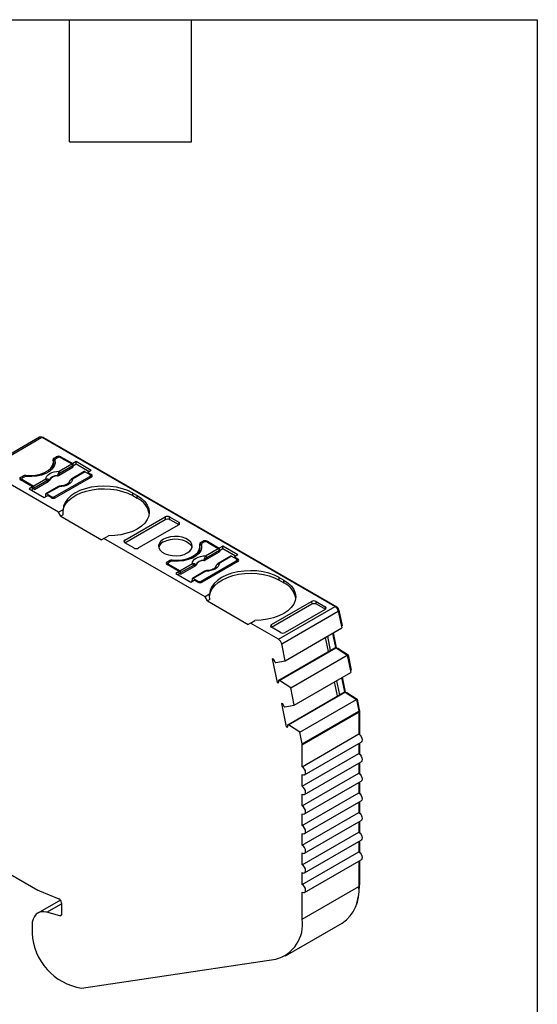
# Model space of a CAD drawing. Header units: millimetres. Extents: x 6 to 273, y 6 to 210.
# Tile 6 of 6: x 241 to 273, y 148 to 210. Entities that reach past the tile are written whole.
import ezdxf

# ---------------------------------------------------------------- set-up
doc = ezdxf.new("R2010")
doc.units = ezdxf.units.MM
doc.linetypes.add('SLD-Solid', pattern=[0])
doc.layers.add('TEXT', color=140, linetype='SLD-Solid', lineweight=25)

msp = doc.modelspace()

# ---------------------------------------------------------------- linework, layer by layer
for p, q in [((241.967, 183.485), (238.432, 181.444)), ((238.582, 181.429), (242.117, 183.47)), ((242.117, 183.47), (260.42, 172.904)), ((242.188, 183.429), (242.223, 183.45)), ((242.223, 183.45), (260.526, 172.883)), ((242.876, 182.174), (243.018, 182.256)), ((242.876, 182.011), (242.876, 182.174)), ((242.876, 182.011), (242.924, 182.039)), ((242.924, 182.052), (242.924, 181.889)), ((242.926, 182.036), (242.926, 181.872)), ((243.088, 182.195), (242.982, 182.134)), ((243.018, 182.256), (243.018, 182.154)), ((243.301, 182.256), (244.043, 181.828)), ((243.301, 182.195), (243.301, 182.256)), ((243.301, 182.195), (243.978, 181.804)), ((243.159, 178.786), (238.582, 181.429)), ((242.838, 181.777), (242.838, 181.94)), ((242.935, 181.828), (242.926, 181.872)), ((243.19, 181.096), (244.055, 181.596)), ((243.191, 181.349), (243.978, 181.804)), ((244.049, 181.689), (243.262, 181.234)), ((244.255, 181.95), (244.043, 181.828)), ((244.043, 181.828), (244.043, 181.717)), ((244.049, 181.689), (244.055, 181.596)), ((244.255, 181.787), (244.05, 181.668)), ((245.203, 181.403), (244.255, 181.95)), ((244.255, 181.787), (244.255, 181.95)), ((245.061, 181.321), (244.255, 181.787)), ((245.203, 181.403), (244.991, 181.281)), ((240.79, 180.97), (240.932, 181.052)), ((240.79, 180.807), (240.79, 180.97)), ((240.79, 180.807), (240.852, 180.843)), ((241.533, 180.378), (240.79, 180.807)), ((240.852, 180.868), (240.852, 180.771)), ((241.002, 180.991), (240.896, 180.93)), ((241.574, 180.416), (240.896, 180.807)), ((240.896, 180.807), (240.896, 180.746)), ((240.932, 181.052), (240.932, 180.95)), ((241.105, 181.022), (241.105, 181.085)), ((241.574, 180.416), (242.361, 180.87)), ((242.912, 179.766), (245.104, 181.032)), ((245.21, 180.991), (242.982, 179.705)), ((244.765, 181.326), (243.978, 180.871)), ((244.815, 181.321), (244.028, 180.866)), ((244.815, 181.321), (245.104, 181.154)), ((244.991, 181.281), (245.21, 181.154)), ((244.991, 181.281), (244.991, 181.219)), ((245.104, 180.93), (245.104, 181.032)), ((245.148, 180.955), (245.148, 181.093)), ((245.21, 180.991), (245.148, 181.027)), ((245.21, 180.991), (245.21, 181.154)), ((241.533, 180.378), (241.321, 180.256)), ((241.321, 180.256), (242.268, 179.709)), ((241.462, 180.174), (241.533, 180.215)), ((241.533, 180.215), (241.533, 180.378)), ((241.651, 180.208), (241.533, 180.276)), ((242.432, 180.755), (241.645, 180.301)), ((241.651, 180.208), (241.645, 180.301)), ((241.651, 180.208), (242.516, 180.707)), ((243.148, 180.392), (242.361, 179.938)), ((243.198, 180.387), (242.411, 179.933)), ((242.268, 179.709), (242.48, 179.831)), ((242.34, 179.899), (242.334, 179.814)), ((242.392, 179.78), (242.334, 179.814)), ((242.7, 179.766), (242.411, 179.933)), ((242.7, 179.705), (242.48, 179.831)), ((242.7, 179.705), (242.7, 179.766)), ((242.912, 179.766), (242.912, 179.679)), ((247.791, 179.991), (248.074, 179.827)), ((247.791, 179.827), (247.791, 179.991)), ((247.791, 179.827), (248.074, 179.664)), ((248.074, 179.664), (248.074, 179.827)), ((243.438, 178.947), (243.159, 178.786)), ((243.301, 178.542), (243.159, 178.786)), ((243.452, 178.629), (243.301, 178.542)), ((243.301, 178.542), (245.846, 177.072)), ((247.296, 177.052), (249.805, 178.5)), ((247.296, 176.888), (249.818, 178.344)), ((249.805, 178.5), (249.818, 178.344)), ((250.089, 178.501), (250.661, 178.171)), ((250.101, 178.345), (250.089, 178.501)), ((250.101, 178.345), (250.673, 178.015)), ((250.66, 178.007), (248.151, 176.559)), ((250.661, 178.171), (250.673, 178.015)), ((245.988, 177.154), (245.846, 177.072)), ((245.988, 177.154), (246.266, 177.314)), ((252.309, 173.504), (245.988, 177.154)), ((247.285, 176.897), (247.296, 177.052)), ((247.867, 176.558), (247.296, 176.888)), ((251.988, 176.494), (251.988, 176.658)), ((252.026, 176.892), (252.168, 176.974)), ((252.026, 176.729), (252.026, 176.892)), ((252.026, 176.729), (252.074, 176.757)), ((252.074, 176.77), (252.074, 176.607)), ((252.076, 176.754), (252.076, 176.59)), ((252.085, 176.545), (252.076, 176.59)), ((252.238, 176.913), (252.132, 176.852)), ((252.168, 176.974), (252.168, 176.872)), ((252.341, 176.067), (253.128, 176.522)), ((252.451, 176.974), (253.193, 176.545)), ((252.451, 176.913), (252.451, 176.974)), ((252.451, 176.913), (253.128, 176.522)), ((253.405, 176.668), (253.193, 176.545)), ((253.193, 176.545), (253.193, 176.435)), ((253.405, 176.505), (253.2, 176.386)), ((254.353, 176.121), (253.405, 176.668)), ((253.405, 176.505), (253.405, 176.668)), ((254.211, 176.039), (253.405, 176.505)), ((252.34, 175.814), (253.205, 176.314)), ((253.199, 176.406), (252.411, 175.952)), ((253.915, 176.044), (253.128, 175.589)), ((253.965, 176.039), (253.178, 175.584)), ((253.199, 176.406), (253.205, 176.314)), ((253.965, 176.039), (254.254, 175.872)), ((254.353, 176.121), (254.141, 175.998)), ((254.141, 175.998), (254.36, 175.872)), ((254.141, 175.998), (254.141, 175.937)), ((254.36, 175.709), (254.36, 175.872)), ((249.94, 175.688), (250.082, 175.77)), ((249.94, 175.525), (249.94, 175.688)), ((249.94, 175.525), (250.002, 175.561)), ((250.683, 175.096), (249.94, 175.525)), ((250.002, 175.586), (250.002, 175.489)), ((250.152, 175.709), (250.046, 175.647)), ((250.724, 175.134), (250.046, 175.525)), ((250.046, 175.525), (250.046, 175.464)), ((250.082, 175.77), (250.082, 175.668)), ((250.254, 175.74), (250.254, 175.802)), ((250.724, 175.134), (251.511, 175.588)), ((251.582, 175.473), (250.794, 175.019)), ((250.801, 174.926), (251.666, 175.425)), ((252.062, 174.484), (254.254, 175.749)), ((254.36, 175.709), (252.132, 174.423)), ((254.254, 175.647), (254.254, 175.749)), ((254.298, 175.673), (254.298, 175.811)), ((254.36, 175.709), (254.298, 175.744)), ((250.683, 175.096), (250.471, 174.974)), ((250.471, 174.974), (251.418, 174.427)), ((250.612, 174.892), (250.683, 174.933)), ((250.683, 174.933), (250.683, 175.096)), ((250.801, 174.926), (250.683, 174.994)), ((250.801, 174.926), (250.794, 175.019)), ((252.298, 175.11), (251.511, 174.656)), ((252.348, 175.105), (251.561, 174.651)), ((251.849, 174.484), (251.561, 174.651)), ((256.941, 174.709), (257.224, 174.545)), ((256.941, 174.545), (256.941, 174.709)), ((251.418, 174.427), (251.63, 174.549)), ((251.49, 174.617), (251.484, 174.532)), ((251.542, 174.498), (251.484, 174.532)), ((251.849, 174.423), (251.63, 174.549)), ((251.849, 174.423), (251.849, 174.484)), ((252.062, 174.484), (252.062, 174.396)), ((256.941, 174.545), (257.224, 174.382)), ((257.224, 174.382), (257.224, 174.545)), ((252.588, 173.665), (252.309, 173.504)), ((252.451, 173.259), (252.309, 173.504)), ((252.602, 173.347), (252.451, 173.259)), ((252.451, 173.259), (254.996, 171.79)), ((256.446, 171.77), (258.955, 173.218)), ((256.446, 171.606), (258.968, 173.062)), ((256.885, 170.863), (260.42, 172.904)), ((258.955, 173.218), (258.968, 173.062)), ((259.239, 173.219), (259.81, 172.889)), ((259.251, 173.062), (259.239, 173.219)), ((259.251, 173.062), (259.823, 172.732)), ((259.81, 172.889), (259.823, 172.732)), ((260.482, 172.858), (260.526, 172.883)), ((257.09, 170.563), (260.625, 172.604)), ((259.81, 172.725), (257.301, 171.276)), ((260.612, 172.654), (260.663, 172.684)), ((260.625, 172.604), (260.839, 171.562)), ((260.663, 172.684), (260.863, 171.705)), ((255.138, 171.872), (254.996, 171.79)), ((255.138, 171.872), (255.416, 172.032)), ((256.885, 170.863), (255.138, 171.872)), ((256.434, 171.599), (256.446, 171.77)), ((257.017, 171.276), (256.446, 171.606)), ((257.303, 169.521), (260.839, 171.562)), ((260.815, 171.677), (260.863, 171.705)), ((260.006, 170.087), (259.824, 170.976)), ((259.94, 171.043), (260.122, 170.153)), ((260.258, 171.227), (260.44, 170.337)), ((260.306, 171.254), (260.496, 170.327)), ((256.946, 168.285), (260.481, 170.326)), ((257.303, 169.521), (257.09, 170.563)), ((260.122, 170.153), (260.44, 170.337)), ((260.44, 170.337), (260.481, 170.326)), ((260.481, 170.326), (261.186, 169.862)), ((260.487, 170.322), (260.496, 170.327)), ((260.496, 170.327), (260.594, 170.301)), ((256.904, 168.296), (260.122, 170.153)), ((257.651, 167.821), (261.186, 169.862)), ((260.554, 170.278), (260.594, 170.301)), ((260.594, 170.301), (261.237, 169.878)), ((261.186, 169.862), (261.406, 168.79)), ((261.189, 169.85), (261.237, 169.878)), ((261.237, 169.878), (261.431, 168.933)), ((256.587, 169.606), (256.503, 169.629)), ((256.503, 169.629), (256.804, 168.154)), ((256.676, 169.414), (256.717, 169.403)), ((256.717, 169.403), (257.303, 169.521)), ((257.87, 166.749), (261.406, 168.79)), ((260.874, 168.482), (261.063, 167.555)), ((261.382, 168.905), (261.431, 168.933)), ((256.804, 168.154), (256.905, 168.212)), ((256.804, 168.154), (256.889, 168.131)), ((256.946, 168.285), (256.904, 168.296)), ((257.651, 167.821), (256.946, 168.285)), ((260.574, 167.315), (260.392, 168.204)), ((260.507, 168.271), (260.689, 167.381)), ((260.825, 168.454), (261.007, 167.565)), ((257.472, 165.524), (260.689, 167.381)), ((257.513, 165.513), (261.048, 167.554)), ((257.87, 166.749), (257.651, 167.821)), ((260.689, 167.381), (261.007, 167.565)), ((261.007, 167.565), (261.048, 167.554)), ((261.048, 167.554), (261.752, 167.091)), ((261.054, 167.55), (261.063, 167.555)), ((261.063, 167.555), (261.161, 167.529)), ((261.121, 167.506), (261.161, 167.529)), ((261.161, 167.529), (261.803, 167.107)), ((257.154, 166.834), (257.07, 166.857)), ((257.07, 166.857), (257.372, 165.382)), ((257.243, 166.641), (257.284, 166.63)), ((257.284, 166.63), (257.87, 166.749)), ((258.217, 165.05), (261.752, 167.091)), ((261.752, 167.091), (261.899, 166.374)), ((261.755, 167.079), (261.803, 167.107)), ((261.803, 167.107), (261.937, 166.454)), ((258.363, 164.333), (261.899, 166.374)), ((258.371, 164.266), (261.906, 166.307)), ((261.888, 166.426), (261.937, 166.454)), ((261.897, 166.383), (261.941, 166.409)), ((261.906, 166.307), (261.906, 164.942)), ((261.941, 166.409), (261.941, 164.918)), ((257.372, 165.382), (257.472, 165.44)), ((257.513, 165.513), (257.472, 165.524)), ((258.217, 165.05), (257.513, 165.513)), ((257.372, 165.382), (257.456, 165.359)), ((258.363, 164.333), (258.217, 165.05)), ((258.371, 162.901), (261.906, 164.942)), ((258.371, 162.901), (258.371, 164.266)), ((258.521, 162.396), (262.056, 164.437)), ((261.906, 164.351), (261.906, 163.717)), ((261.941, 164.371), (261.941, 163.694)), ((258.371, 161.676), (261.906, 163.717)), ((258.521, 161.172), (262.056, 163.213)), ((261.906, 163.126), (261.906, 162.493)), ((261.941, 163.146), (261.941, 162.469)), ((258.371, 160.452), (261.906, 162.493)), ((258.371, 161.676), (258.371, 162.411)), ((258.521, 159.947), (262.056, 161.988)), ((261.906, 161.901), (261.906, 161.268)), ((261.941, 161.922), (261.941, 161.244)), ((258.371, 159.227), (261.906, 161.268)), ((258.371, 160.452), (258.371, 161.186)), ((232.025, 160.873), (241.871, 155.189)), ((258.521, 158.722), (262.056, 160.763)), ((261.906, 160.676), (261.906, 160.043)), ((261.941, 160.697), (261.941, 160.019)), ((258.371, 158.002), (261.906, 160.043)), ((258.371, 159.227), (258.371, 159.962)), ((258.521, 157.497), (262.056, 159.538)), ((261.906, 159.452), (261.906, 158.818)), ((261.941, 159.472), (261.941, 158.794)), ((258.371, 156.777), (261.906, 158.818)), ((258.371, 158.002), (258.371, 158.737)), ((258.521, 156.272), (262.056, 158.313)), ((261.906, 158.227), (261.906, 157.593)), ((261.941, 158.247), (261.941, 157.57)), ((258.371, 155.552), (261.906, 157.593)), ((258.371, 156.777), (258.371, 157.512)), ((258.521, 155.048), (262.056, 157.089)), ((261.906, 157.002), (261.906, 155.421)), ((261.941, 157.022), (261.941, 155.523)), ((258.371, 155.552), (258.371, 156.287)), ((241.976, 155.138), (243.177, 154.652)), ((258.371, 153.38), (261.906, 155.421)), ((258.371, 153.38), (258.371, 155.062)), ((261.906, 155.502), (261.941, 155.523)), ((243.272, 154.575), (241.864, 153.763)), ((242.42, 153.812), (243.339, 154.343)), ((243.339, 154.397), (243.339, 153.691)), ((243.234, 153.594), (242.42, 153.812)), ((243.234, 153.594), (243.334, 153.652)), ((257.335, 151.091), (260.87, 153.132)), ((241.501, 152.96), (241.501, 152.715)), ((244.592, 149.077), (256.716, 150.878))]:
    msp.add_line(p, q)
at = {"flags": 128}
for points in [[(241.105, 181.085), (241.418, 181.075), (241.727, 181.104), (242.02, 181.168), (242.282, 181.267), (242.504, 181.395), (242.675, 181.547), (242.787, 181.715), (242.836, 181.894), (242.82, 182.075)], [(242.926, 182.036), (242.938, 181.852), (242.885, 181.67), (242.769, 181.499), (242.594, 181.345), (242.369, 181.215), (242.102, 181.114), (241.805, 181.047), (241.491, 181.016), (241.172, 181.023)], [(242.924, 181.889), (242.924, 181.886), (242.926, 181.872)], [(242.361, 180.87), (242.378, 180.964), (242.425, 181.053), (242.502, 181.136), (242.605, 181.208), (242.731, 181.268), (242.874, 181.312), (243.029, 181.34), (243.191, 181.349)], [(242.57, 180.783), (242.571, 180.775), (242.572, 180.769)], [(243.084, 181.065), (243.084, 181.073), (243.084, 181.08)], [(243.187, 181.162), (243.189, 181.125), (243.19, 181.096)], [(244.028, 180.866), (244.011, 180.773), (243.964, 180.683), (243.887, 180.601), (243.784, 180.528), (243.658, 180.469), (243.515, 180.424), (243.36, 180.397), (243.198, 180.387)], [(242.516, 180.707), (242.513, 180.743), (242.51, 180.771)], [(247.791, 179.991), (247.486, 180.141), (247.145, 180.262), (246.775, 180.35), (246.385, 180.404), (245.986, 180.422), (245.587, 180.404), (245.198, 180.349), (244.828, 180.261), (244.487, 180.14), (244.182, 179.989), (243.923, 179.814), (243.714, 179.616), (243.561, 179.403), (243.468, 179.178), (243.438, 178.947)], [(243.438, 178.786), (243.44, 178.855), (243.489, 179.08), (243.596, 179.298), (243.76, 179.503), (243.977, 179.692), (244.242, 179.859), (244.547, 180.001), (244.887, 180.114), (245.253, 180.196), (245.636, 180.244), (246.027, 180.258), (246.418, 180.237), (246.798, 180.182), (247.159, 180.094), (247.493, 179.975), (247.791, 179.827)], [(243.871, 180.77), (243.87, 180.772), (243.869, 180.773), (243.869, 180.774), (243.87, 180.775), (243.872, 180.774), (243.875, 180.773)], [(242.411, 179.933), (242.398, 179.939), (242.385, 179.942), (242.373, 179.942), (242.363, 179.939), (242.354, 179.933), (242.347, 179.924), (242.343, 179.913), (242.34, 179.899)], [(248.074, 179.827), (248.334, 179.652), (248.543, 179.454), (248.696, 179.241), (248.789, 179.016), (248.82, 178.786), (248.789, 178.555), (248.695, 178.33), (248.541, 178.117), (248.332, 177.92), (248.071, 177.744), (247.767, 177.594), (247.425, 177.474), (247.055, 177.386), (246.665, 177.332), (246.266, 177.314)], [(249.71, 177.107), (249.554, 176.992), (249.451, 176.858), (249.405, 176.715), (249.42, 176.569), (249.495, 176.429), (249.626, 176.304), (249.805, 176.201), (250.022, 176.125), (250.264, 176.082), (250.516, 176.073), (250.765, 176.099), (250.996, 176.159), (251.195, 176.25), (251.352, 176.365), (251.455, 176.498), (251.501, 176.642), (251.486, 176.787), (251.41, 176.927), (251.28, 177.052), (251.101, 177.155), (250.884, 177.231), (250.642, 177.274), (250.39, 177.283), (250.141, 177.257), (249.91, 177.197), (249.71, 177.107)], [(249.71, 176.943), (249.91, 177.034), (250.141, 177.094), (250.39, 177.12), (250.642, 177.111), (250.884, 177.068), (251.101, 176.992), (251.28, 176.889), (251.41, 176.764), (251.486, 176.624), (251.493, 176.596)], [(250.254, 175.802), (250.567, 175.793), (250.877, 175.821), (251.17, 175.886), (251.432, 175.985), (251.654, 176.113), (251.825, 176.264), (251.937, 176.433), (251.986, 176.612), (251.97, 176.793)], [(252.076, 176.754), (252.088, 176.57), (252.035, 176.388), (251.919, 176.217), (251.744, 176.063), (251.519, 175.933), (251.252, 175.832), (250.955, 175.765), (250.641, 175.734), (250.322, 175.741)], [(252.074, 176.607), (252.074, 176.604), (252.076, 176.59)], [(251.511, 175.588), (251.528, 175.681), (251.575, 175.771), (251.652, 175.854), (251.755, 175.926), (251.881, 175.986), (252.024, 176.03), (252.179, 176.058), (252.341, 176.067)], [(252.337, 175.879), (252.339, 175.843), (252.34, 175.814)], [(251.666, 175.425), (251.663, 175.461), (251.66, 175.489)], [(251.72, 175.501), (251.721, 175.493), (251.722, 175.487)], [(252.234, 175.782), (252.234, 175.791), (252.233, 175.797)], [(253.178, 175.584), (253.161, 175.491), (253.114, 175.401), (253.037, 175.319), (252.934, 175.246), (252.808, 175.186), (252.665, 175.142), (252.51, 175.115), (252.348, 175.105)], [(253.021, 175.488), (253.02, 175.489), (253.019, 175.491), (253.019, 175.492), (253.02, 175.493), (253.022, 175.492), (253.025, 175.491)], [(251.561, 174.651), (251.548, 174.657), (251.535, 174.66), (251.523, 174.66), (251.513, 174.657), (251.504, 174.651), (251.497, 174.642), (251.493, 174.63), (251.49, 174.617)], [(256.941, 174.709), (256.636, 174.859), (256.295, 174.979), (255.925, 175.068), (255.535, 175.122), (255.136, 175.14), (254.737, 175.121), (254.348, 175.067), (253.978, 174.979), (253.637, 174.858), (253.332, 174.707), (253.073, 174.531), (252.864, 174.334), (252.711, 174.12), (252.618, 173.896), (252.588, 173.665)], [(252.588, 173.504), (252.59, 173.573), (252.639, 173.798), (252.746, 174.016), (252.91, 174.221), (253.127, 174.41), (253.392, 174.577), (253.697, 174.719), (254.037, 174.832), (254.403, 174.914), (254.786, 174.962), (255.177, 174.976), (255.568, 174.955), (255.948, 174.9), (256.309, 174.812), (256.643, 174.693), (256.941, 174.545)], [(257.224, 174.545), (257.484, 174.369), (257.693, 174.172), (257.846, 173.959), (257.939, 173.734), (257.97, 173.503), (257.939, 173.273), (257.845, 173.048), (257.691, 172.835), (257.482, 172.638), (257.221, 172.462), (256.917, 172.312), (256.575, 172.192), (256.205, 172.104), (255.815, 172.05), (255.416, 172.032)], [(261.906, 164.942), (261.987, 164.877), (262.056, 164.784), (262.102, 164.678), (262.118, 164.575), (262.102, 164.49), (262.056, 164.437), (262.056, 164.437)], [(261.906, 163.717), (261.987, 163.652), (262.056, 163.559), (262.102, 163.453), (262.118, 163.35), (262.102, 163.266), (262.056, 163.213), (262.056, 163.213)], [(258.371, 162.411), (258.452, 162.383), (258.521, 162.396), (258.567, 162.449), (258.583, 162.534), (258.567, 162.637), (258.521, 162.743), (258.452, 162.836), (258.371, 162.901)], [(261.906, 162.493), (261.987, 162.427), (262.056, 162.334), (262.102, 162.228), (262.118, 162.125), (262.102, 162.041), (262.056, 161.988), (262.056, 161.988)], [(258.371, 161.186), (258.452, 161.158), (258.521, 161.172), (258.567, 161.225), (258.583, 161.309), (258.567, 161.412), (258.521, 161.518), (258.452, 161.611), (258.371, 161.676)], [(261.906, 161.268), (261.987, 161.202), (262.056, 161.109), (262.102, 161.003), (262.118, 160.9), (262.102, 160.816), (262.056, 160.763), (262.056, 160.763)], [(258.371, 159.962), (258.452, 159.933), (258.521, 159.947), (258.567, 160), (258.583, 160.084), (258.567, 160.187), (258.521, 160.293), (258.452, 160.386), (258.371, 160.452)], [(261.906, 160.043), (261.987, 159.977), (262.056, 159.885), (262.102, 159.779), (262.118, 159.676), (262.102, 159.591), (262.056, 159.538), (262.056, 159.538)], [(258.371, 158.737), (258.452, 158.709), (258.521, 158.722), (258.567, 158.775), (258.583, 158.859), (258.567, 158.962), (258.521, 159.068), (258.452, 159.161), (258.371, 159.227)], [(261.906, 158.818), (261.987, 158.753), (262.056, 158.66), (262.102, 158.554), (262.118, 158.451), (262.102, 158.366), (262.056, 158.313), (262.056, 158.313)], [(258.371, 157.512), (258.452, 157.484), (258.521, 157.497), (258.567, 157.55), (258.583, 157.635), (258.567, 157.738), (258.521, 157.844), (258.452, 157.936), (258.371, 158.002)], [(261.906, 157.593), (261.987, 157.528), (262.056, 157.435), (262.102, 157.329), (262.118, 157.226), (262.102, 157.142), (262.056, 157.089), (262.056, 157.089)], [(258.371, 156.287), (258.452, 156.259), (258.521, 156.272), (258.567, 156.325), (258.583, 156.41), (258.567, 156.513), (258.521, 156.619), (258.452, 156.712), (258.371, 156.777)], [(258.371, 155.062), (258.452, 155.034), (258.521, 155.048), (258.567, 155.101), (258.583, 155.185), (258.567, 155.288), (258.521, 155.394), (258.452, 155.487), (258.371, 155.552)], [(242.42, 153.812), (242.229, 153.844), (242.052, 153.832), (241.893, 153.778), (241.757, 153.683), (241.647, 153.55), (241.567, 153.382), (241.517, 153.183), (241.501, 152.96)], [(243.339, 153.691), (243.337, 153.666), (243.332, 153.643), (243.323, 153.624), (243.31, 153.609), (243.295, 153.598), (243.276, 153.592), (243.256, 153.591), (243.234, 153.594)]]:
    msp.add_lwpolyline(points, dxfattribs=at)
for centre, radius, start, end in [((242.03, 183.35), 0.148, 53.77491, 114.91465), ((242.164, 183.365), 0.104, 54.94802, 109.00604), ((242.911, 182.089), 0.0919, 112.11427, 189.09381), ((242.945, 181.887), 0.142, 119.04503, 139.60201), ((243.018, 182.048), 0.0925, 112.32046, 187.67416), ((243.159, 181.983), 0.307, 62.60967, 117.39033), ((243.195, 181.99), 0.231, 62.60967, 117.39033), ((242.283, 181.784), 0.555, 325.37128, 359.26032), ((243.894, 181.673), 0.155, 5.689, 57.19913), ((240.821, 180.889), 0.0873, 110.78342, 249.21658), ((240.92, 180.868), 0.0655, 110.78342, 249.21658), ((241.071, 180.785), 0.301, 83.66933, 117.59762), ((241.142, 180.725), 0.3, 84.14931, 117.63517), ((242.277, 180.74), 0.155, 5.689, 57.19913), ((242.402, 180.818), 0.118, 336.66803, 18.17484), ((243.072, 180.507), 0.573, 88.8448, 151.14983), ((243.072, 180.493), 0.571, 88.81364, 151.18098), ((242.865, 180.779), 0.5, 49.88215, 58.74261), ((243.107, 181.219), 0.155, 5.689, 57.19913), ((243.999, 180.826), 0.0497, 54.01601, 114.69586), ((244.786, 181.281), 0.0498, 54.01818, 114.67136), ((245.08, 181.093), 0.0655, 290.78342, 69.21658), ((245.179, 181.072), 0.0873, 290.7833, 69.2167), ((241.49, 180.285), 0.155, 5.689, 57.19913), ((243.169, 180.349), 0.0484, 53.10271, 115.58682), ((242.806, 179.971), 0.231, 242.60967, 297.39033), ((242.841, 179.978), 0.307, 242.60933, 297.39067), ((247.529, 178.475), 1.308, 10.1225, 65.3931), ((249.958, 176.429), 0.571, 115.72217, 162.96625), ((251.433, 176.502), 0.555, 325.37128, 359.26032), ((252.061, 176.807), 0.0919, 112.11427, 189.09381), ((252.095, 176.604), 0.142, 119.04503, 139.60201), ((252.167, 176.766), 0.0925, 112.32046, 187.67416), ((252.309, 176.701), 0.307, 62.60967, 117.39033), ((252.344, 176.708), 0.231, 62.60967, 117.39033), ((253.044, 176.391), 0.155, 5.689, 57.19913), ((252.015, 175.497), 0.5, 49.88215, 58.74261), ((252.257, 175.937), 0.155, 5.689, 57.19913), ((253.936, 175.998), 0.0498, 54.01818, 114.67136), ((254.23, 175.811), 0.0655, 290.78342, 69.21658), ((254.329, 175.79), 0.0873, 290.7833, 69.2167), ((249.971, 175.607), 0.0873, 110.78342, 249.21658), ((250.07, 175.586), 0.0655, 110.78342, 249.21658), ((250.221, 175.503), 0.301, 83.66933, 117.59762), ((250.292, 175.443), 0.3, 84.14931, 117.63517), ((251.427, 175.458), 0.155, 5.689, 57.19913), ((251.552, 175.535), 0.118, 336.66803, 18.17484), ((252.222, 175.225), 0.573, 88.8448, 151.14983), ((252.222, 175.211), 0.571, 88.81364, 151.18098), ((253.149, 175.544), 0.0497, 54.01601, 114.69586), ((250.64, 175.003), 0.155, 5.689, 57.19913), ((252.319, 175.066), 0.0484, 53.10271, 115.58682), ((251.956, 174.689), 0.231, 242.60967, 297.39033), ((251.991, 174.696), 0.307, 242.60933, 297.39067), ((256.679, 173.193), 1.308, 10.1225, 65.3931), ((260.165, 172.509), 0.47, 11.62788, 57.0661), ((260.356, 172.62), 0.313, 11.62788, 57.0661), ((256.629, 170.468), 0.47, 11.62788, 57.0661), ((255.877, 169.162), 0.837, 17.47941, 32.05755), ((256.508, 168.251), 0.399, 342.53288, 6.51389), ((256.444, 166.39), 0.837, 17.47941, 32.05755), ((261.568, 166.305), 0.339, 0.3464, 11.86557), ((261.716, 166.407), 0.226, 0.34659, 11.86556), ((257.076, 165.479), 0.399, 342.53288, 6.51389), ((258.032, 164.264), 0.339, 0.3464, 11.86557), ((242.293, 155.915), 0.839, 239.84979, 247.82784), ((259.463, 155.147), 2.458, 304.91678, 6.3954), ((258.376, 155.472), 3.566, 342.27549, 0.81649), ((243.041, 154.387), 0.299, 2.03164, 62.89674), ((256.145, 153.053), 2.249, 284.71239, 8.34343), ((243.328, 152.718), 1.827, 180.10726, 186.5483), ((245.132, 152.659), 3.622, 182.36731, 261.43138)]:
    msp.add_arc(centre, radius, start, end)
for points, knots in [([(242.361, 180.87), (242.375, 180.874), (242.403, 180.88), (242.444, 180.88), (242.482, 180.872), (242.504, 180.86), (242.514, 180.854)], [0, 0, 0, 0, 0.251221, 0.500849, 0.763425, 1, 1, 1, 1]), ([(242.514, 180.854), (242.522, 180.849), (242.539, 180.836), (242.559, 180.812), (242.566, 180.794), (242.57, 180.783)], [0, 0, 0, 0, 0.265902, 0.599333, 1, 1, 1, 1]), ([(243.187, 181.162), (243.175, 181.15), (243.145, 181.119), (243.107, 181.095), (243.084, 181.08)], [0, 0, 0, 0, 0.389276, 1, 1, 1, 1]), ([(243.084, 181.065), (243.09, 181.065), (243.097, 181.066), (243.103, 181.067), (243.109, 181.068), (243.115, 181.069), (243.121, 181.071), (243.127, 181.072), (243.133, 181.073), (243.139, 181.075), (243.142, 181.076), (243.145, 181.077), (243.148, 181.078), (243.153, 181.08), (243.159, 181.082), (243.164, 181.084), (243.167, 181.085), (243.169, 181.086), (243.172, 181.087), (243.178, 181.09), (243.184, 181.093), (243.19, 181.096)], [0, 0, 0, 0, 0.0000193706, 0.0000193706, 0.0000193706, 0.0000387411, 0.0000387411, 0.0000387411, 0.0000581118, 0.0000581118, 0.0000581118, 0.0000677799, 0.0000677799, 0.0000677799, 0.0000871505, 0.0000871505, 0.0000871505, 0.0000968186, 0.0000968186, 0.0000968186, 0.0001214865, 0.0001214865, 0.0001214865, 0.0001214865]), ([(243.978, 180.871), (243.956, 180.857), (243.917, 180.832), (243.884, 180.792), (243.869, 180.774)], [0, 0, 0, 0, 0.553024, 1, 1, 1, 1]), ([(244.028, 180.866), (244.014, 180.862), (243.986, 180.853), (243.945, 180.831), (243.907, 180.805), (243.885, 180.783), (243.875, 180.773)], [0, 0, 0, 0, 0.251221, 0.500849, 0.763425, 1, 1, 1, 1]), ([(242.516, 180.707), (242.521, 180.71), (242.525, 180.713), (242.529, 180.716), (242.534, 180.719), (242.537, 180.722), (242.541, 180.725), (242.545, 180.728), (242.548, 180.731), (242.551, 180.734), (242.553, 180.736), (242.554, 180.738), (242.555, 180.739), (242.558, 180.743), (242.561, 180.746), (242.563, 180.75), (242.564, 180.751), (242.565, 180.753), (242.566, 180.755), (242.568, 180.759), (242.57, 180.764), (242.572, 180.769)], [0, 0, 0, 0, 0.0000193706, 0.0000193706, 0.0000193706, 0.0000387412, 0.0000387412, 0.0000387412, 0.0000581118, 0.0000581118, 0.0000581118, 0.0000677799, 0.0000677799, 0.0000677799, 0.0000871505, 0.0000871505, 0.0000871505, 0.0000968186, 0.0000968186, 0.0000968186, 0.0001214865, 0.0001214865, 0.0001214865, 0.0001214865]), ([(243.251, 180.425), (243.234, 180.424), (243.204, 180.42), (243.172, 180.404), (243.158, 180.397)], [0, 0, 0, 0, 0.568537, 1, 1, 1, 1]), ([(243.198, 180.387), (243.211, 180.401), (243.231, 180.422), (243.246, 180.424), (243.251, 180.425)], [0, 0, 0, 0, 0.682117, 1, 1, 1, 1]), ([(243.251, 180.425), (243.252, 180.425), (243.257, 180.427), (243.261, 180.424), (243.265, 180.421)], [0, 0, 0, 0, 0.17328, 1, 1, 1, 1]), ([(243.823, 180.681), (243.818, 180.668), (243.809, 180.641), (243.75, 180.577), (243.643, 180.511), (243.494, 180.458), (243.358, 180.431), (243.275, 180.428), (243.252, 180.427)], [0, 0, 0, 0, 0.164111, 0.344717, 0.537733, 0.730731, 0.926871, 1, 1, 1, 1]), ([(243.875, 180.773), (243.867, 180.764), (243.85, 180.744), (243.83, 180.704), (243.823, 180.672), (243.819, 180.655)], [0, 0, 0, 0, 0.265902, 0.599333, 1, 1, 1, 1]), ([(250.089, 178.501), (250.055, 178.52), (250.003, 178.535), (249.892, 178.534), (249.839, 178.52), (249.805, 178.5)], [0, 0, 0, 0, 0.5, 0.5, 1, 1, 1, 1]), ([(249.818, 178.344), (249.851, 178.364), (249.904, 178.378), (250.015, 178.378), (250.068, 178.364), (250.101, 178.345)], [0, 0, 0, 0, 0.5, 0.5, 1, 1, 1, 1]), ([(250.66, 178.007), (250.693, 178.026), (250.719, 178.057), (250.719, 178.121), (250.694, 178.151), (250.661, 178.171)], [0, 0, 0, 0, 0.5, 0.5, 1, 1, 1, 1]), ([(247.296, 177.052), (247.263, 177.033), (247.237, 177.002), (247.237, 176.938), (247.262, 176.908), (247.296, 176.888)], [0, 0, 0, 0, 0.5, 0.5, 1, 1, 1, 1]), ([(247.867, 176.558), (247.901, 176.539), (247.954, 176.525), (248.064, 176.525), (248.117, 176.539), (248.151, 176.559)], [0, 0, 0, 0, 0.5, 0.5, 1, 1, 1, 1]), ([(252.337, 175.879), (252.325, 175.867), (252.295, 175.837), (252.257, 175.812), (252.233, 175.797)], [0, 0, 0, 0, 0.389276, 1, 1, 1, 1]), ([(251.511, 175.588), (251.525, 175.591), (251.553, 175.598), (251.594, 175.598), (251.632, 175.59), (251.654, 175.578), (251.664, 175.572)], [0, 0, 0, 0, 0.251221, 0.500849, 0.763425, 1, 1, 1, 1]), ([(251.664, 175.572), (251.672, 175.567), (251.689, 175.554), (251.709, 175.53), (251.716, 175.511), (251.72, 175.501)], [0, 0, 0, 0, 0.265902, 0.599333, 1, 1, 1, 1]), ([(251.666, 175.425), (251.671, 175.428), (251.675, 175.431), (251.679, 175.434), (251.683, 175.436), (251.687, 175.439), (251.691, 175.443), (251.695, 175.446), (251.698, 175.449), (251.701, 175.452), (251.702, 175.454), (251.704, 175.455), (251.705, 175.457), (251.708, 175.461), (251.711, 175.464), (251.713, 175.467), (251.714, 175.469), (251.715, 175.471), (251.716, 175.473), (251.718, 175.477), (251.72, 175.482), (251.722, 175.487)], [0, 0, 0, 0, 0.0000193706, 0.0000193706, 0.0000193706, 0.0000387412, 0.0000387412, 0.0000387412, 0.0000581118, 0.0000581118, 0.0000581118, 0.0000677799, 0.0000677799, 0.0000677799, 0.0000871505, 0.0000871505, 0.0000871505, 0.0000968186, 0.0000968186, 0.0000968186, 0.0001214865, 0.0001214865, 0.0001214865, 0.0001214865]), ([(252.234, 175.782), (252.24, 175.783), (252.247, 175.784), (252.253, 175.785), (252.259, 175.786), (252.265, 175.787), (252.271, 175.788), (252.277, 175.79), (252.283, 175.791), (252.289, 175.793), (252.292, 175.794), (252.295, 175.795), (252.298, 175.796), (252.303, 175.797), (252.309, 175.799), (252.314, 175.802), (252.317, 175.803), (252.319, 175.804), (252.322, 175.805), (252.328, 175.808), (252.334, 175.811), (252.34, 175.814)], [0, 0, 0, 0, 0.0000193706, 0.0000193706, 0.0000193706, 0.0000387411, 0.0000387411, 0.0000387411, 0.0000581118, 0.0000581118, 0.0000581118, 0.0000677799, 0.0000677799, 0.0000677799, 0.0000871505, 0.0000871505, 0.0000871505, 0.0000968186, 0.0000968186, 0.0000968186, 0.0001214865, 0.0001214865, 0.0001214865, 0.0001214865]), ([(252.973, 175.398), (252.968, 175.386), (252.959, 175.359), (252.9, 175.295), (252.793, 175.229), (252.644, 175.176), (252.508, 175.149), (252.425, 175.146), (252.402, 175.145)], [0, 0, 0, 0, 0.164111, 0.344717, 0.537733, 0.730731, 0.926871, 1, 1, 1, 1]), ([(253.025, 175.491), (253.017, 175.482), (253, 175.461), (252.98, 175.422), (252.973, 175.39), (252.969, 175.373)], [0, 0, 0, 0, 0.265902, 0.599333, 1, 1, 1, 1]), ([(253.128, 175.589), (253.106, 175.575), (253.067, 175.55), (253.034, 175.51), (253.019, 175.492)], [0, 0, 0, 0, 0.553024, 1, 1, 1, 1]), ([(253.178, 175.584), (253.164, 175.58), (253.136, 175.571), (253.095, 175.549), (253.057, 175.522), (253.035, 175.501), (253.025, 175.491)], [0, 0, 0, 0, 0.251221, 0.500849, 0.763425, 1, 1, 1, 1]), ([(252.401, 175.143), (252.384, 175.141), (252.354, 175.138), (252.322, 175.122), (252.308, 175.115)], [0, 0, 0, 0, 0.5685373, 1, 1, 1, 1]), ([(252.348, 175.105), (252.361, 175.119), (252.381, 175.14), (252.396, 175.142), (252.401, 175.142)], [0, 0, 0, 0, 0.682117, 1, 1, 1, 1]), ([(252.401, 175.142), (252.402, 175.143), (252.407, 175.144), (252.411, 175.141), (252.415, 175.139)], [0, 0, 0, 0, 0.17328, 1, 1, 1, 1]), ([(259.239, 173.219), (259.205, 173.238), (259.153, 173.252), (259.042, 173.252), (258.989, 173.238), (258.955, 173.218)], [0, 0, 0, 0, 0.5, 0.5, 1, 1, 1, 1]), ([(258.968, 173.062), (259.001, 173.081), (259.054, 173.096), (259.165, 173.096), (259.218, 173.082), (259.251, 173.062)], [0, 0, 0, 0, 0.5, 0.5, 1, 1, 1, 1]), ([(259.81, 172.725), (259.843, 172.744), (259.869, 172.775), (259.869, 172.839), (259.844, 172.869), (259.81, 172.889)], [0, 0, 0, 0, 0.5, 0.5, 1, 1, 1, 1]), ([(256.446, 171.77), (256.413, 171.75), (256.387, 171.72), (256.387, 171.656), (256.412, 171.625), (256.446, 171.606)], [0, 0, 0, 0, 0.5, 0.5, 1, 1, 1, 1]), ([(257.017, 171.276), (257.051, 171.257), (257.104, 171.242), (257.214, 171.242), (257.267, 171.257), (257.301, 171.276)], [0, 0, 0, 0, 0.5, 0.5, 1, 1, 1, 1])]:
    msp.add_open_spline(points, degree=3, knots=knots)
for points in [[(242.51, 180.771), (242.487, 180.778), (242.459, 180.771), (242.432, 180.755)], [(242.51, 180.771), (242.542, 180.775), (242.562, 180.779), (242.57, 180.783)], [(243.124, 181.207), (243.113, 181.161), (243.099, 181.117), (243.084, 181.08)], [(243.191, 181.349), (243.164, 181.319), (243.14, 181.27), (243.124, 181.207)], [(243.262, 181.234), (243.234, 181.218), (243.207, 181.194), (243.187, 181.162)], [(243.452, 178.629), (243.443, 178.737), (243.438, 178.844), (243.438, 178.947)], [(252.274, 175.924), (252.263, 175.878), (252.249, 175.835), (252.233, 175.797)], [(252.341, 176.067), (252.314, 176.036), (252.29, 175.987), (252.274, 175.924)], [(252.411, 175.952), (252.384, 175.936), (252.357, 175.912), (252.337, 175.879)], [(251.66, 175.489), (251.637, 175.496), (251.609, 175.489), (251.582, 175.473)], [(251.66, 175.489), (251.692, 175.493), (251.712, 175.497), (251.72, 175.501)], [(252.602, 173.347), (252.593, 173.455), (252.588, 173.562), (252.588, 173.665)]]:
    msp.add_open_spline(points, degree=3)
at = {"layer": 'TEXT'}
for p, q in [((6.35, 209.55), (273.05, 209.55)), ((243.84, 201.93), (243.84, 209.55)), ((251.46, 201.93), (251.46, 209.55)), ((273.05, 209.55), (273.05, 6.35)), ((243.84, 201.93), (251.46, 201.93))]:
    msp.add_line(p, q, dxfattribs=at)

doc.saveas('drawing.dxf')
